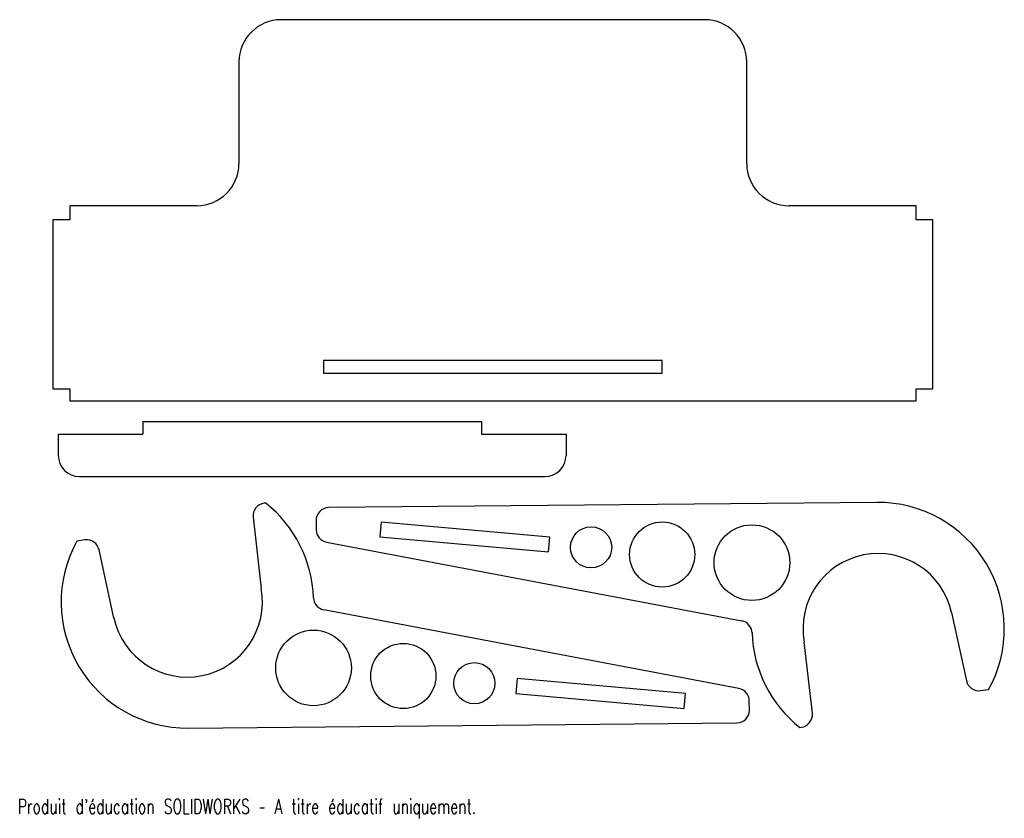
# Model space of a CAD drawing. Header units: millimetres. Extents: x 0 to 233, y 5 to 194.
import ezdxf

# ---------------------------------------------------------------- set-up
doc = ezdxf.new("R2010")
doc.units = ezdxf.units.MM
doc.styles.add('SLDTEXTSTYLE0', font='TXT', dxfattribs={"width": 0.7, "bigfont": 'bigfont'})

msp = doc.modelspace()

# ---------------------------------------------------------------- linework, layer by layer
at = {"color": 7, "linetype": 'Continuous', "lineweight": 25}
for p, q in [((162.29, 193.9), (62.29, 193.9)), ((52.29, 183.9), (52.29, 159.91)), ((172.29, 159.91), (172.29, 183.9)), ((12.29, 149.91), (12.29, 146.61)), ((42.29, 149.91), (12.29, 149.91)), ((212.29, 149.91), (182.29, 149.91)), ((212.29, 146.61), (212.29, 149.91)), ((8.29, 146.61), (8.29, 106.61)), ((12.29, 146.61), (8.29, 146.61)), ((216.29, 146.61), (212.29, 146.61)), ((216.29, 106.61), (216.29, 146.61)), ((72.29, 113.3), (72.29, 110.3)), ((152.29, 113.3), (72.29, 113.3)), ((152.29, 110.3), (152.29, 113.3)), ((72.29, 110.3), (152.29, 110.3)), ((8.29, 106.61), (12.29, 106.61)), ((12.29, 106.61), (12.29, 103.83)), ((212.29, 106.61), (216.29, 106.61)), ((212.29, 103.83), (212.29, 106.61)), ((12.29, 103.83), (212.29, 103.83)), ((29.59, 98.9), (29.59, 95.9)), ((29.59, 98.9), (109.59, 98.9)), ((109.59, 98.9), (109.59, 95.9)), ((9.59, 95.9), (9.59, 90.9)), ((9.59, 95.9), (29.59, 95.9)), ((109.59, 95.9), (129.59, 95.9)), ((129.59, 95.9), (129.59, 90.9)), ((14.59, 85.9), (124.59, 85.9)), ((58.61, 79.62), (58.28, 79.58)), ((203.06, 79.77), (73.49, 78.55)), ((55.64, 76.26), (57.56, 59.43)), ((70.52, 75.52), (70.54, 73.33)), ((85.9, 75.12), (85.59, 71.63)), ((125.74, 71.56), (85.9, 75.12)), ((15.9, 70.91), (13.99, 70.65)), ((72.98, 70.42), (171.1, 51.8)), ((85.59, 71.63), (125.43, 68.08)), ((125.43, 68.08), (125.74, 71.56)), ((22.75, 52.46), (19.23, 68.58)), ((170.45, 35.79), (72.33, 54.41)), ((220.68, 53.75), (224.2, 37.63)), ((187.8, 29.95), (185.88, 46.78)), ((118, 38.13), (117.69, 34.65)), ((157.85, 34.58), (118, 38.13)), ((227.53, 35.3), (229.45, 35.56)), ((117.69, 34.65), (157.53, 31.09)), ((157.53, 31.09), (157.85, 34.58)), ((172.91, 30.69), (172.89, 32.87)), ((40.38, 26.44), (169.94, 27.66)), ((184.83, 26.59), (185.15, 26.63))]:
    msp.add_line(p, q, dxfattribs=at)
for centre, radius in [((152.31, 67.46), 7.7), ((173.52, 65.55), 8.94), ((135.51, 69.16), 4.86), ((69.91, 40.66), 8.94), ((91.13, 38.75), 7.7), ((107.92, 37.05), 4.86)]:
    msp.add_circle(centre, radius, dxfattribs=at)
for centre, radius, start, end in [((62.29, 183.9), 10, 90, 180), ((162.29, 183.9), 10, 0, 90), ((42.29, 159.91), 10, 270, 0), ((182.29, 159.91), 10, 180, 270), ((14.59, 90.9), 5, 180, 270), ((124.59, 90.9), 5, 270, 0), ((58.62, 76.6), 3, 96.5011, 186.5011), ((40.09, 56.25), 29.82, 1.9372, 51.6127), ((203.34, 49.96), 29.82, 331.1125, 90.5424), ((73.52, 75.55), 3, 90.5424, 180.5424), ((73.54, 73.36), 3, 180.5424, 259.256), ((40.09, 56.25), 29.82, 151.1125, 270.5424), ((16.3, 67.94), 3, 12.3215, 97.6488), ((203.34, 49.96), 17.75, 12.3215, 190.3238), ((40.09, 56.25), 17.75, 192.3215, 10.3238), ((72.89, 57.36), 3, 181.9372, 259.256), ((170.54, 48.85), 3, 1.9372, 79.256), ((203.34, 49.96), 29.82, 181.9372, 231.6127), ((227.13, 38.27), 3, 192.3215, 277.6488), ((169.89, 32.85), 3, 0.5424, 79.256), ((169.91, 30.66), 3, 270.5424, 0.5424), ((184.81, 29.61), 3, 276.5011, 6.5011)]:
    msp.add_arc(centre, radius, start, end, dxfattribs=at)

# ---------------------------------------------------------------- texts
at = {"color": 7, "linetype": 'Continuous', "insert": (0, 9.65), "char_height": 3.46, "attachment_point": 1, "style": 'SLDTEXTSTYLE0'}
msp.add_mtext("Produit d'éducation SOLIDWORKS – A titre éducatif uniquement.", dxfattribs=at)

doc.saveas('drawing.dxf')
